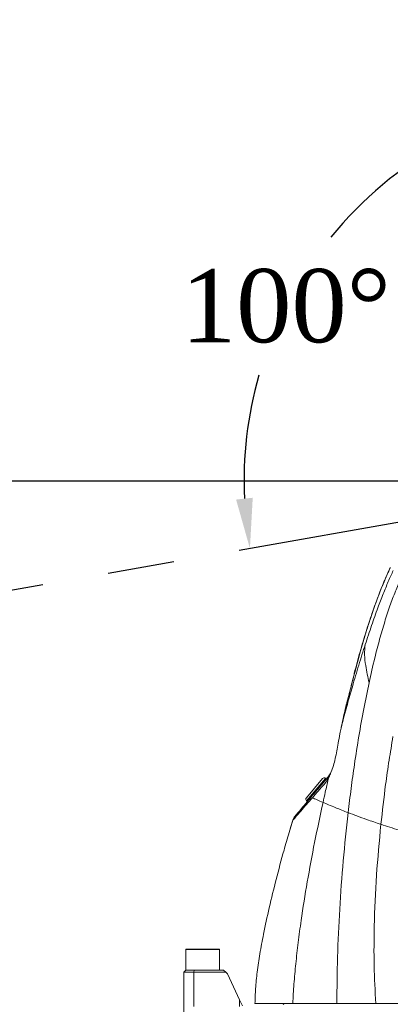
# Model space of a CAD drawing. Header units: millimetres. Extents: x 739 to 2567, y 424 to 1289.
# Tile 23 of 58: x 1976 to 1993, y 1103 to 1150. Entities that reach past the tile are written whole.
import ezdxf

# ---------------------------------------------------------------- set-up
doc = ezdxf.new("R2010")
doc.units = ezdxf.units.MM
doc.header["$PDSIZE"] = -1
doc.linetypes.add('CENTER2', pattern=[28.575, 19.05, -3.175, 3.175, -3.175])
doc.layers.add('5', color=7, linetype='Continuous', lineweight=35)
doc.styles.add('SLDTEXTSTYLE0', font='TXT', dxfattribs={"width": 0.7})
doc.styles.get("Standard").update_dxf_attribs({"font": 'times.ttf'})
doc.dimstyles.new('ISO-25', dxfattribs={"dimtxt": 3.5, "dimasz": 2.5, "dimexe": 1.25, "dimexo": 0.625, "dimtad": 1, "dimdec": 0, "dimlfac": 10, "dimtxsty": 'Standard', "dimcen": 2.5, "dimadec": 0, "dimazin": 0, "dimtfac": 1, "dimtmove": 0, "dimatfit": 3, "dimfxl": 1, "dimarcsym": 0})
doc.dimstyles.new('SLDDIMSTYLE3', dxfattribs={"dimtxt": 3.5, "dimasz": 2.4, "dimexe": 0, "dimexo": 0.0625, "dimgap": 0.875, "dimtad": 2, "dimlfac": 2, "dimrnd": 1e-09, "dimzin": 12, "dimdsep": 46, "dimtxsty": 'SLDTEXTSTYLE0', "dimsah": 1, "dimcen": 0.09, "dimadec": 0, "dimazin": 3, "dimtfac": 1, "dimtdec": 3, "dimtofl": 0, "dimtmove": 0, "dimatfit": 3, "dimfxl": 1, "dimfrac": 2, "dimtolj": 1, "dimtzin": 12, "dimarcsym": 0})

# ---------------------------------------------------------------- blocks, each defined once
blk = doc.blocks.new('*D120')
at = {"layer": '5', "color": 0, "lineweight": -2}
for p, q in [((2004.937, 1127.797), (1961.979, 1127.797)), ((1961.979, 1125.397), (1961.979, 1082.197)), ((1988.936, 1079.797), (1961.979, 1079.797))]:
    blk.add_line(p, q, dxfattribs=at)
at = {"layer": '5', "color": 0}
for points in [[(1962.379, 1125.397), (1961.579, 1125.397), (1961.979, 1127.797)], [(1961.579, 1082.197), (1962.379, 1082.197), (1961.979, 1079.797)]]:
    blk.add_solid(points, dxfattribs=at)
at = {"layer": 'Defpoints', "color": 0}
for p in [(2004.999, 1127.797), (1961.979, 1079.797), (1988.998, 1079.797)]:
    blk.add_point(p, dxfattribs=at)
at = {"layer": '5', "color": 0, "lineweight": 5, "insert": (1956.526, 1103.797), "char_height": 4.5, "attachment_point": 2, "rotation": 90}
blk.add_mtext('\\A1;480', dxfattribs=at)
blk = doc.blocks.new('*D122')
at = {"layer": '5', "color": 0, "lineweight": -2}
for p, q in [((2004.937, 1181.797), (1961.979, 1181.797)), ((1961.979, 1130.197), (1961.979, 1179.397)), ((2004.937, 1127.797), (1961.979, 1127.797))]:
    blk.add_line(p, q, dxfattribs=at)
at = {"layer": '5', "color": 0}
for points in [[(1962.379, 1179.397), (1961.579, 1179.397), (1961.979, 1181.797)], [(1961.579, 1130.197), (1962.379, 1130.197), (1961.979, 1127.797)]]:
    blk.add_solid(points, dxfattribs=at)
at = {"layer": 'Defpoints', "color": 0}
for p in [(1961.979, 1181.797), (2004.999, 1181.797), (2004.999, 1127.797)]:
    blk.add_point(p, dxfattribs=at)
at = {"layer": '5', "color": 0, "lineweight": 5, "insert": (1956.526, 1154.797), "char_height": 4.5, "attachment_point": 2, "rotation": 90}
blk.add_mtext('\\A1;540', dxfattribs=at)
blk = doc.blocks.new('*D127')
at = {"layer": '5', "color": 0, "lineweight": -2}
for p, q in [((1880.919, 1127.734), (1880.919, 1010.797)), ((1999.999, 1080.134), (1999.999, 1010.797)), ((1883.319, 1010.797), (1997.599, 1010.797))]:
    blk.add_line(p, q, dxfattribs=at)
at = {"layer": '5', "color": 0}
for points in [[(1883.319, 1011.197), (1883.319, 1010.397), (1880.919, 1010.797)], [(1997.599, 1010.397), (1997.599, 1011.197), (1999.999, 1010.797)]]:
    blk.add_solid(points, dxfattribs=at)
at = {"layer": 'Defpoints', "color": 0}
for p in [(1880.919, 1127.797), (1999.999, 1080.197), (1999.999, 1010.797)]:
    blk.add_point(p, dxfattribs=at)
at = {"layer": '5', "color": 0, "lineweight": 5, "insert": (1940.459, 1016.262), "char_height": 4.5, "attachment_point": 2}
blk.add_mtext('\\A1;1190.8', dxfattribs=at)
blk = doc.blocks.new('*D129')
at = {"color": 0, "lineweight": -2}
for p, q in [((2010.899, 1197.897), (1868.956, 1197.897)), ((1869.956, 1195.497), (1869.956, 1142.551)), ((1869.956, 1082.997), (1869.956, 1135.942)), ((1984.489, 1080.597), (1868.956, 1080.597))]:
    blk.add_line(p, q, dxfattribs=at)
at = {"color": 0}
for points in [[(1870.356, 1195.497), (1869.556, 1195.497), (1869.956, 1197.897)], [(1869.556, 1082.997), (1870.356, 1082.997), (1869.956, 1080.597)]]:
    blk.add_solid(points, dxfattribs=at)
at = {"layer": 'Defpoints', "color": 0}
for p in [(2010.899, 1197.897), (1869.956, 1080.597), (1984.489, 1080.597)]:
    blk.add_point(p, dxfattribs=at)
at = {"color": 0, "lineweight": 5, "insert": (1869.956, 1139.247), "char_height": 3.5, "attachment_point": 5}
blk.add_mtext('1181', dxfattribs=at)
blk = doc.blocks.new('*D132')
at = {"color": 0, "lineweight": -2}
for start, end in [(97.4283, 140.8941), (164.0969, 182.5717)]:
    blk.add_arc((2004.999, 1127.797), 18.525, start, end, dxfattribs=at)
at = {"color": 0}
for points in [[(2002.63, 1145.767), (2002.578, 1146.565), (2004.999, 1146.321)], [(1986.095, 1126.922), (1986.891, 1127.009), (1986.756, 1124.58)]]:
    blk.add_solid(points, dxfattribs=at)
at = {"layer": 'Defpoints', "color": 0}
for p in [(2004.999, 1181.797), (1994.82, 1143.274), (2004.999, 1127.797), (2004.999, 1127.797), (1882.804, 1106.25)]:
    blk.add_point(p, dxfattribs=at)
at = {"color": 0, "lineweight": 5, "insert": (1988.478, 1136.177), "char_height": 3.5, "attachment_point": 5}
blk.add_mtext('100%%d', dxfattribs=at)

msp = doc.modelspace()

# ---------------------------------------------------------------- linework, layer by layer
at = {"color": 1, "linetype": 'CENTER2'}
msp.add_line((2004.999062, 1127.796605), (1882.803809, 1106.250285), dxfattribs=at)
at = {"color": 8, "linetype": 'Continuous', "lineweight": 5}
for p, q in [((1991.726096, 1118.485877), (1991.721916, 1118.486929)), ((1991.422135, 1117.297219), (1991.421748, 1117.318504)), ((1990.367488, 1113.574184), (1989.467586, 1112.501722)), ((1985.299062, 1105.386605), (1983.699062, 1105.386605))]:
    msp.add_line(p, q, dxfattribs=at)
at = {"color": 7, "linetype": 'Continuous', "lineweight": 5}
for p, q in [((1989.45526, 1112.642605), (1990.226605, 1113.561859)), ((1990.405791, 1113.542045), (1990.367488, 1113.574184)), ((1989.467586, 1112.501722), (1989.505888, 1112.469583)), ((1988.804133, 1111.565509), (1988.629547, 1110.981819)), ((1988.800814, 1111.565047), (1988.71595, 1111.270688)), ((1988.71595, 1111.270688), (1988.629547, 1110.981819)), ((1983.699062, 1105.386605), (1983.699062, 1104.396605)), ((1983.709062, 1105.396605), (1985.289062, 1105.396605)), ((1985.299062, 1104.396605), (1985.299062, 1105.386605)), ((1983.699062, 1104.396605), (1983.599062, 1104.296605)), ((1984.082025, 1104.296605), (1983.599062, 1104.296605)), ((1983.599062, 1101.996605), (1983.599062, 1104.296605)), ((1983.699062, 1104.396605), (1984.096153, 1104.396605)), ((1984.096153, 1104.396605), (1984.082025, 1104.296605)), ((1984.082025, 1104.296605), (1984.082025, 1102.646605)), ((1985.599062, 1104.296605), (1984.082025, 1104.296605)), ((1984.096153, 1104.396605), (1985.499062, 1104.396605)), ((1985.499062, 1104.396605), (1985.599062, 1104.296605)), ((1985.686436, 1104.209231), (1985.599062, 1104.296605)), ((1986.262459, 1102.973944), (1985.686436, 1104.209231)), ((1986.262459, 1102.646605), (1986.262459, 1102.973944)), ((1986.262459, 1102.973944), (1986.399062, 1102.680999)), ((1988.399062, 1102.796605), (1988.349062, 1102.746605)), ((1988.689205, 1102.799367), (1988.69471, 1102.796605))]:
    msp.add_line(p, q, dxfattribs=at)
for centre, radius, start, end in [((1990.30321, 1113.49758), 0.1, 50, 140), ((1990.877689, 1113.423723), 0.437554, 140.2054129, 176.5680896), ((1989.531865, 1112.578327), 0.1, 140, 230), ((1983.709062, 1105.386605), 0.01, 90, 180), ((1985.289062, 1105.386605), 0.01, 0, 90)]:
    msp.add_arc(centre, radius, start, end, dxfattribs=at)
for points, knots in [([(1993.467587, 1123.672744), (1993.365869, 1123.442263), (1993.159297, 1122.974194), (1992.869045, 1122.240283), (1992.587843, 1121.449962), (1992.299363, 1120.573869), (1992.016786, 1119.617256), (1991.821438, 1118.907725), (1991.730412, 1118.525874), (1991.721147, 1118.487011)], [0, 0, 0, 0, 0.137930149, 0.2801131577, 0.4319990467, 0.5971827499, 0.7850673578, 0.9781247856, 1, 1, 1, 1]), ([(1993.472285, 1123.674165), (1993.472285, 1123.674164), (1993.329447, 1123.373494), (1993.052874, 1122.723793), (1992.677758, 1121.712704), (1992.208284, 1120.293618), (1991.919147, 1119.209632), (1991.726096, 1118.485877)], [0, 0, 0, 0, 0.000001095, 0.182183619, 0.38615181, 0.590146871, 1, 1, 1, 1]), ([(1993.612183, 1123.533092), (1993.531749, 1123.356014), (1993.361429, 1122.981051), (1993.118916, 1122.382912), (1992.851775, 1121.681224), (1992.564322, 1120.873058), (1992.371766, 1120.287288), (1992.271454, 1119.982133)], [0, 0, 0, 0, 0.14986659, 0.317343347, 0.502019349, 0.740578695, 1, 1, 1, 1]), ([(1993.9871, 1123.155025), (1993.894325, 1122.946871), (1993.699685, 1122.510165), (1993.441945, 1121.80872), (1993.190381, 1121.041772), (1992.950394, 1120.212381), (1992.697296, 1119.241641), (1992.542189, 1118.547989), (1992.453261, 1118.15029)], [0, 0, 0, 0, 0.128460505, 0.269508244, 0.422787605, 0.58773064, 0.763629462, 1, 1, 1, 1]), ([(1992.259851, 1120.421906), (1992.168827, 1120.118039), (1991.975974, 1119.474234), (1991.808567, 1118.823337), (1991.720174, 1118.479654)], [0, 0, 0, 0, 0.471985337, 1, 1, 1, 1]), ([(1992.271454, 1119.982133), (1992.167357, 1119.654433), (1991.953019, 1118.979692), (1991.671472, 1118.025503), (1991.411226, 1117.107732), (1991.257433, 1116.53557), (1991.179383, 1116.245196)], [0, 0, 0, 0, 0.261723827, 0.538894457, 0.765986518, 1, 1, 1, 1]), ([(1992.271454, 1119.982133), (1992.254592, 1119.821448), (1992.22088, 1119.500196), (1992.297237, 1118.871304), (1992.394247, 1118.423001), (1992.453261, 1118.15029)], [0, 0, 0, 0, 0.28159159, 0.562978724, 1, 1, 1, 1]), ([(1991.721661, 1118.487), (1991.703082, 1118.413059), (1991.654379, 1118.219232), (1991.574302, 1117.905035), (1991.492786, 1117.588306), (1991.441564, 1117.394795), (1991.421403, 1117.318629)], [0, 0, 0, 0, 0.187160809, 0.490617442, 0.799509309, 1, 1, 1, 1]), ([(1991.726096, 1118.485877), (1991.676038, 1118.286853), (1991.575059, 1117.885368), (1991.4734, 1117.494384), (1991.422135, 1117.297219)], [0, 0, 0, 0, 0.495718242, 1, 1, 1, 1]), ([(1992.453261, 1118.15029), (1992.366785, 1117.734059), (1992.189555, 1116.880996), (1991.959664, 1115.576056), (1991.7611, 1114.306941), (1991.591414, 1113.086247), (1991.499449, 1112.319233), (1991.453005, 1111.931878)], [0, 0, 0, 0, 0.199999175, 0.409896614, 0.628183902, 0.812226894, 1, 1, 1, 1]), ([(1991.422193, 1117.320234), (1991.409147, 1117.270283), (1991.370659, 1117.122919), (1991.307245, 1116.860775), (1991.226192, 1116.49785), (1991.159466, 1116.194266), (1991.122511, 1116.002446), (1991.114602, 1115.961389)], [0, 0, 0, 0, 0.113341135, 0.334376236, 0.581759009, 0.910481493, 1, 1, 1, 1]), ([(1991.422135, 1117.297219), (1991.405595, 1117.231671), (1991.322954, 1116.904162), (1991.244087, 1116.550092), (1991.183271, 1116.263519), (1991.179383, 1116.245196)], [0, 0, 0, 0, 0.189771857, 0.948195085, 1, 1, 1, 1]), ([(1991.179383, 1116.245196), (1991.158822, 1116.158111), (1991.117473, 1115.982981), (1991.081314, 1115.802557), (1991.063135, 1115.711851)], [0, 0, 0, 0, 0.4972589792, 1, 1, 1, 1]), ([(1991.063135, 1115.711851), (1991.033766, 1115.560706), (1990.980146, 1115.284755), (1990.909086, 1114.883484), (1990.838412, 1114.516453), (1990.74652, 1114.157228), (1990.640914, 1113.863876), (1990.553511, 1113.681298), (1990.513939, 1113.565263), (1990.503601, 1113.534949)], [0, 0, 0, 0, 0.1844352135, 0.3367299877, 0.4889131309, 0.6390447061, 0.818163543, 0.9524950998, 1, 1, 1, 1]), ([(1993.596833, 1115.571103), (1993.534133, 1115.19449), (1993.406337, 1114.426868), (1993.205566, 1113.026397), (1993.090384, 1112.005486), (1993.019022, 1111.372965)], [0, 0, 0, 0, 0.268163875, 0.546579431, 1, 1, 1, 1]), ([(1990.648254, 1113.901967), (1990.647929, 1113.901142), (1990.631904, 1113.860478), (1990.601945, 1113.80197), (1990.566458, 1113.738649), (1990.54444, 1113.709164), (1990.542125, 1113.70657), (1990.541582, 1113.705962)], [0, 0, 0, 0, 0.0065797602, 0.3242157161, 0.6398256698, 0.9155556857, 1, 1, 1, 1]), ([(1988.897089, 1111.744044), (1988.897087, 1111.744042), (1988.896208, 1111.742995), (1988.90241, 1111.750385), (1988.935296, 1111.789578), (1988.991621, 1111.856703), (1989.094923, 1111.979814), (1989.273259, 1112.192346), (1989.521904, 1112.48867), (1989.778732, 1112.794746), (1990.012785, 1113.073679), (1990.267774, 1113.377563), (1990.450249, 1113.595028), (1990.541497, 1113.703773)], [0, 0, 0, 0, 0.000180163, 0.075319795, 0.15046003, 0.226176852, 0.30189605, 0.449118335, 0.597010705, 0.697609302, 0.798219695, 0.899098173, 1, 1, 1, 1]), ([(1990.44092, 1113.449916), (1990.315535, 1113.30526), (1990.064622, 1113.015784), (1989.850587, 1112.770758), (1989.743509, 1112.648175)], [0, 0, 0, 0, 0.499715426, 1, 1, 1, 1]), ([(1990.503601, 1113.534949), (1990.455627, 1113.327864), (1990.369837, 1112.957542), (1990.287508, 1112.586717), (1990.251218, 1112.423258)], [0, 0, 0, 0, 0.5592036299, 1, 1, 1, 1]), ([(1990.503601, 1113.534949), (1990.5036, 1113.534948), (1990.482557, 1113.502314), (1990.461738, 1113.476115), (1990.44092, 1113.449916)], [0, 0, 0, 0, 0.0000238, 1, 1, 1, 1]), ([(1989.743509, 1112.648175), (1989.646754, 1112.536716), (1989.438452, 1112.296755), (1989.174546, 1111.993302), (1988.996947, 1111.788848), (1988.894487, 1111.671156), (1988.838558, 1111.607111), (1988.80582, 1111.569971), (1988.799801, 1111.56357), (1988.800814, 1111.565047), (1988.800814, 1111.565047)], [0, 0, 0, 0, 0.176182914, 0.379303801, 0.58321027, 0.68704473, 0.790876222, 0.895438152, 0.999999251, 1, 1, 1, 1]), ([(1989.743509, 1112.648175), (1989.813225, 1112.616638), (1989.952804, 1112.553498), (1990.151677, 1112.466702), (1990.251218, 1112.423258)], [0, 0, 0, 0, 0.499476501, 1, 1, 1, 1]), ([(1990.251218, 1112.423258), (1990.114796, 1111.786442), (1989.844004, 1110.522389), (1989.495943, 1108.638871), (1989.239842, 1107.038181), (1989.063406, 1105.729687), (1988.948189, 1104.71544), (1988.858188, 1103.744441), (1988.822256, 1103.105766), (1988.804863, 1102.796605)], [0, 0, 0, 0, 0.203076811, 0.403099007, 0.59598201, 0.70469295, 0.808757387, 0.90742584, 1, 1, 1, 1]), ([(1990.251218, 1112.423258), (1990.334938, 1112.387265), (1990.502379, 1112.315277), (1990.909831, 1112.145101), (1991.251057, 1112.011153), (1991.453005, 1111.931878)], [0, 0, 0, 0, 0.2898560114, 0.5797157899, 1, 1, 1, 1]), ([(1988.897089, 1111.744044), (1988.88162, 1111.724115), (1988.839686, 1111.670089), (1988.815854, 1111.60569), (1988.800814, 1111.565047)], [0, 0, 0, 0, 0.368888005, 1, 1, 1, 1]), ([(1991.453005, 1111.931878), (1991.37048, 1111.163303), (1991.204475, 1109.617254), (1991.04006, 1107.313097), (1990.931081, 1105.033465), (1990.919499, 1103.536319), (1990.913777, 1102.796605)], [0, 0, 0, 0, 0.250047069, 0.502989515, 0.754435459, 1, 1, 1, 1]), ([(1991.453005, 1111.931878), (1991.590309, 1111.87954), (1991.86484, 1111.774892), (1992.39346, 1111.58314), (1992.78937, 1111.450123), (1993.019022, 1111.372965)], [0, 0, 0, 0, 0.29586178, 0.591558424, 1, 1, 1, 1]), ([(1993.019022, 1111.372965), (1992.942797, 1110.559217), (1992.789734, 1108.925174), (1992.694521, 1106.671646), (1992.679902, 1104.624337), (1992.741782, 1103.399809), (1992.772264, 1102.796605)], [0, 0, 0, 0, 0.281892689, 0.56605305, 0.786237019, 1, 1, 1, 1]), ([(1993.019022, 1111.372965), (1993.160911, 1111.326877), (1993.44542, 1111.234463), (1993.901861, 1111.094907), (1994.381871, 1110.954576), (1994.721042, 1110.862538), (1994.891371, 1110.816318)], [0, 0, 0, 0, 0.2460312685, 0.4933285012, 0.7455528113, 1, 1, 1, 1]), ([(1988.632738, 1110.982057), (1988.549982, 1110.698057), (1988.331928, 1109.949744), (1988.011482, 1108.749869), (1987.68078, 1107.409527), (1987.422991, 1106.222699), (1987.232699, 1105.194784), (1987.104632, 1104.327341), (1987.018165, 1103.535588), (1987.005174, 1103.033051), (1986.999062, 1102.796605)], [0, 0, 0, 0, 0.1060438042, 0.2794161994, 0.4451730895, 0.6009149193, 0.7147375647, 0.8198511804, 0.915239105, 1, 1, 1, 1]), ([(1986.999062, 1102.796605), (1987.008947, 1102.796605), (1987.028717, 1102.796605), (1987.188429, 1102.796605), (1987.441491, 1102.796605), (1987.797396, 1102.796605), (1988.242793, 1102.796605), (1988.617501, 1102.796605), (1988.804863, 1102.796605)], [0, 0, 0, 0, 0.166666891, 0.333326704, 0.5, 0.666666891, 0.833326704, 1, 1, 1, 1]), ([(1988.804863, 1102.796605), (1989.007045, 1102.796605), (1989.411401, 1102.796605), (1990.117997, 1102.796605), (1990.64851, 1102.796605), (1990.913777, 1102.796605)], [0, 0, 0, 0, 0.333333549, 0.66665349, 1, 1, 1, 1])]:
    msp.add_open_spline(points, degree=3, knots=knots, dxfattribs=at)
for points in [[(1990.913777, 1102.796605), (1991.206137, 1102.796605), (1991.790859, 1102.796605), (1992.445129, 1102.796605), (1992.772264, 1102.796605)], [(1992.772264, 1102.796605), (1993.103916, 1102.796605), (1993.767219, 1102.796605), (1994.481572, 1102.796605), (1994.838749, 1102.796605)]]:
    msp.add_open_spline(points, degree=3, dxfattribs=at)
at = {"layer": '5', "lineweight": 5}
msp.add_arc((2004.999062, 1127.796605), 124.080311, 315, 195, dxfattribs=at)

# ---------------------------------------------------------------- dimensions: what is measured, and where the dimension line sits
at = {"color": 3, "lineweight": 5}
dim = msp.add_linear_dim(base=(1869.955761, 1080.596605), p1=(2010.899062, 1197.896605), p2=(1984.488587, 1080.596605), angle=90, text='1181', dimstyle='ISO-25', override={"dimtxt": 3.5, "dimasz": 2.4, "dimexe": 1, "dimexo": 0, "dimgap": 1.524, "dimtad": 1, "dimjust": 0, "dimtih": 1, "dimtoh": 1, "dimdec": 2, "dimlfac": 5, "dimzin": 0, "dimpost": '<>', "dimse1": 0, "dimse2": 0, "dimsd1": 0, "dimsd2": 0, "dimadec": 2, "dimtdec": 3, "dimtofl": 1, "dimtvp": 0.1, "dimtzin": 0}, dxfattribs=at)
dim.commit()
dim.dimension.update_dxf_attribs({"geometry": '*D129', "text_midpoint": (1869.955761, 1139.246605), "dimtype": 160})
dim = msp.add_angular_dim_2l(base=(1994.819572, 1143.273767), line1=((2004.999062, 1127.796605), (1882.803809, 1106.250285)), line2=((2004.999062, 1127.796605), (2004.999062, 1181.796605)), dimstyle='ISO-25', override={"dimasz": 2.4, "dimexe": 1, "dimexo": 0, "dimgap": 1.524, "dimtih": 1, "dimtoh": 1, "dimlfac": 2.5, "dimzin": 0, "dimpost": '<>', "dimtdec": 3, "dimtvp": 0.1, "dimtzin": 0}, dxfattribs=at)
dim.commit()
dim.dimension.update_dxf_attribs({"geometry": '*D132', "text_midpoint": (1988.4783, 1136.176878), "dimtype": 162})
at = {"layer": '5', "color": 1, "lineweight": 5}
for base, p2, text, picture, middle in [((1961.978578, 1181.796605), (2004.999062, 1181.796605), '540', '*D122', (1961.978578, 1154.796605)), ((1961.978578, 1079.796605), (1988.998376, 1079.796605), '480', '*D120', (1961.978578, 1103.796605))]:
    dim = msp.add_linear_dim(base=base, p1=(2004.999062, 1127.796605), p2=p2, angle=90, text=text, dimstyle='SLDDIMSTYLE3', override={"dimtxt": 4.5, "dimtad": 1, "dimdec": 0, "dimpost": '<>', "dimtxsty": 'Standard', "dimtvp": 0.1, "dimfrac": 0}, dxfattribs=at)
    dim.commit()
    dim.dimension.update_dxf_attribs({"geometry": picture, "text_midpoint": middle, "dimtype": 160})
at = {"layer": '5', "color": 3, "lineweight": 5}
dim = msp.add_linear_dim(base=(1999.999062, 1010.796605), p1=(1880.918751, 1127.796605), p2=(1999.999062, 1080.196605), text='1190.8', dimstyle='SLDDIMSTYLE3', override={"dimtxt": 4.5, "dimtad": 1, "dimdec": 0, "dimpost": '<>', "dimtxsty": 'Standard', "dimtvp": 0.1, "dimfrac": 0}, dxfattribs=at)
dim.commit()
dim.dimension.update_dxf_attribs({"geometry": '*D127', "text_midpoint": (1940.458906, 1010.796605), "dimtype": 160})

doc.saveas('drawing.dxf')
